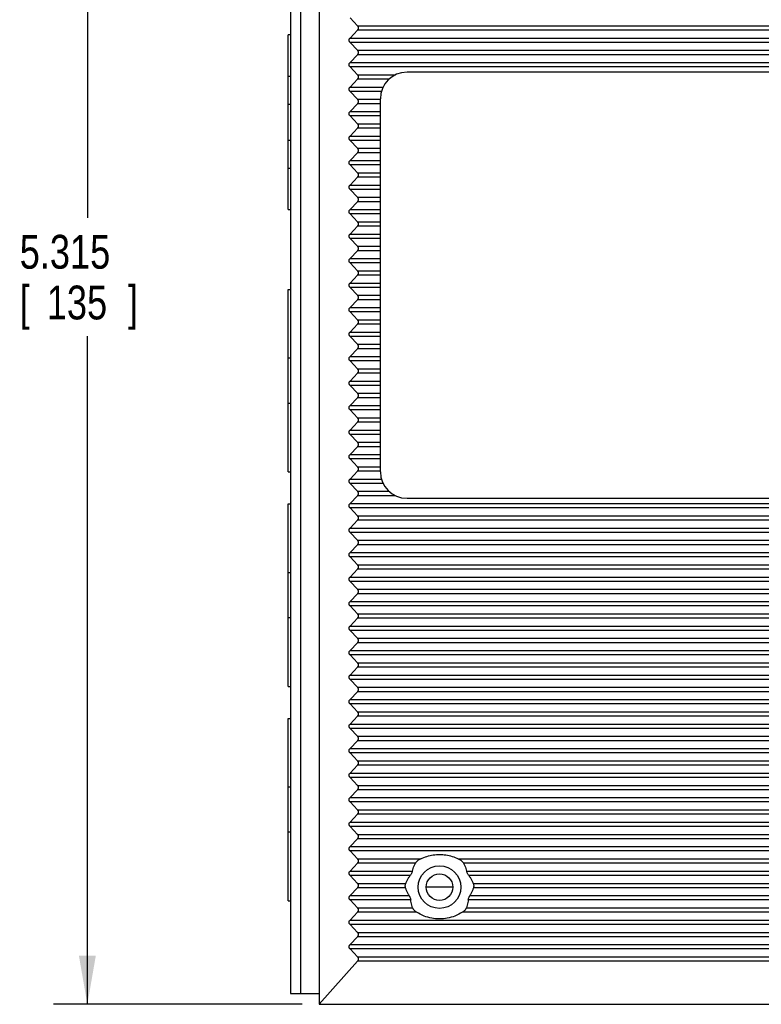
# Model space of a CAD drawing. Header units: inches. Extents: x 0 to 34, y 0 to 22.
# Tile 7 of 18: x 17.8 to 20.5, y 5.5 to 9.2. Entities that reach past the tile are written whole.
import ezdxf

# ---------------------------------------------------------------- set-up
doc = ezdxf.new("R2010")
doc.units = ezdxf.units.IN
doc.header["$LTSCALE"] = 1.87
doc.header["$MEASUREMENT"] = 0
doc.layers.get('0').update_dxf_attribs({"linetype": 'CONTINUOUS'})
doc.layers.add('DIMENSIONS', color=7, linetype='CONTINUOUS')
doc.styles.get("Standard").update_dxf_attribs({"font": 'txt', "width": 0.8})
doc.dimstyles.new('DIMSTYLE_1', dxfattribs={"dimtxt": 0.125, "dimasz": 0.18, "dimexe": 0.18, "dimexo": 0.0625, "dimgap": 0.09, "dimtad": 0, "dimtih": 1, "dimtoh": 1, "dimzin": 4, "dimdsep": 46, "dimtxsty": 'STANDARD', "dimblk": '_FILLED', "dimblk1": '_FILLED', "dimblk2": '_FILLED', "dimcen": 0.09, "dimadec": 0, "dimazin": 0, "dimtp": 0.02, "dimtm": 0.02, "dimtfac": 1, "dimtofl": 0, "dimtmove": 0, "dimatfit": 3, "dimldrblk": '_FILLED', "dimfxl": 1, "dimtolj": 1, "dimtzin": 4, "dimarcsym": 0})

# ---------------------------------------------------------------- blocks, each defined once
blk = doc.blocks.new('_FILLED')
at = {"color": 0, "linetype": 'BYBLOCK'}
blk.add_solid([(0, 0), (-1, 0.174), (-1, -0.174)], dxfattribs=at)
blk = doc.blocks.new('*D14')
at = {"layer": 'DIMENSIONS', "color": 2, "linetype": 'CONTINUOUS'}
for p, q in [((18.7651, 10.8503), (17.9133, 10.8503)), ((18.0383, 10.8503), (18.0383, 8.4415)), ((18.0383, 5.5353), (18.0383, 8.004)), ((18.8321, 5.5353), (17.9133, 5.5353))]:
    blk.add_line(p, q, dxfattribs=at)
at = {"layer": 'DIMENSIONS', "color": 2, "linetype": 'CONTINUOUS', "xscale": 0.18, "yscale": 0.18, "zscale": 0.18}
for p, rotation in [((18.0383, 10.8503), 90), ((18.0383, 5.5353), 270)]:
    blk.add_blockref('_FILLED', p, dxfattribs=dict(at, rotation=rotation))
at = {"layer": 'DIMENSIONS', "color": 2, "linetype": 'CONTINUOUS', "width": 0.8}
for s, p in [('5.315', (17.7883, 8.254)), ('[', (17.7883, 8.0665)), ('135', (17.8883, 8.0665)), (']', (18.1883, 8.0665))]:
    blk.add_text(s, height=0.125, dxfattribs=at).set_placement(p)

msp = doc.modelspace()

# ---------------------------------------------------------------- linework, layer by layer
at = {"color": 6, "linetype": 'CONTINUOUS'}
for p, q in [((18.7883, 10.8503), (18.7883, 5.5747)), ((18.8276, 5.5747), (18.8276, 10.8503)), ((18.7883, 5.5747), (18.8946, 5.5747))]:
    msp.add_line(p, q, dxfattribs=at)
at = {"color": 7, "linetype": 'CONTINUOUS'}
for p, q in [((18.8946, 10.8503), (18.8946, 5.5353)), ((19.0365, 9.1517), (19.0089, 9.1808)), ((19.0089, 9.1064), (19.0365, 9.1355)), ((19.0365, 9.1517), (22.67, 9.1517)), ((22.67, 9.1355), (19.0365, 9.1355)), ((18.7804, 8.4723), (18.7804, 9.118)), ((18.7883, 9.118), (18.7804, 9.118)), ((19.0089, 9.1064), (22.6976, 9.1064)), ((19.0365, 9.0612), (19.0089, 9.0902)), ((22.6976, 9.0902), (19.0089, 9.0902)), ((19.0365, 9.0612), (22.67, 9.0612)), ((19.0089, 9.0159), (19.0365, 9.0449)), ((22.67, 9.0449), (19.0365, 9.0449)), ((19.0089, 9.0159), (22.6976, 9.0159)), ((19.0365, 8.9706), (19.0089, 8.9997)), ((22.6976, 8.9997), (19.0089, 8.9997)), ((18.7883, 8.9645), (18.7804, 8.9645)), ((19.0089, 8.9253), (19.0365, 8.9544)), ((19.0365, 8.9706), (19.177, 8.9706)), ((19.1529, 8.9544), (19.0365, 8.9544)), ((22.4871, 8.9802), (19.2194, 8.9802)), ((19.0089, 8.9253), (19.1311, 8.9253)), ((19.0365, 8.88), (19.0089, 8.9091)), ((19.1248, 8.9091), (19.0089, 8.9091)), ((19.0365, 8.88), (19.121, 8.88)), ((19.121, 7.5038), (19.121, 8.8818)), ((18.7804, 8.8621), (18.7883, 8.8621)), ((19.0089, 8.8348), (19.0365, 8.8638)), ((19.121, 8.8638), (19.0365, 8.8638)), ((19.0089, 8.8348), (19.121, 8.8348)), ((19.0365, 8.7895), (19.0089, 8.8186)), ((19.121, 8.8186), (19.0089, 8.8186)), ((19.0089, 8.7442), (19.0365, 8.7733)), ((19.0365, 8.7895), (19.121, 8.7895)), ((19.121, 8.7733), (19.0365, 8.7733)), ((19.0089, 8.7442), (19.121, 8.7442)), ((18.7883, 8.7282), (18.7804, 8.7282)), ((19.0365, 8.6989), (19.0089, 8.728)), ((19.121, 8.728), (19.0089, 8.728)), ((19.0365, 8.6989), (19.121, 8.6989)), ((19.0089, 8.6537), (19.0365, 8.6827)), ((19.121, 8.6827), (19.0365, 8.6827)), ((18.7804, 8.6259), (18.7883, 8.6259)), ((19.0089, 8.6537), (19.121, 8.6537)), ((19.0365, 8.6084), (19.0089, 8.6375)), ((19.121, 8.6375), (19.0089, 8.6375)), ((19.0089, 8.5631), (19.0365, 8.5922)), ((19.0365, 8.6084), (19.121, 8.6084)), ((19.121, 8.5922), (19.0365, 8.5922)), ((19.0089, 8.5631), (19.121, 8.5631)), ((19.0365, 8.5178), (19.0089, 8.5469)), ((19.121, 8.5469), (19.0089, 8.5469)), ((19.0365, 8.5178), (19.121, 8.5178)), ((19.0089, 8.4726), (19.0365, 8.5016)), ((19.121, 8.5016), (19.0365, 8.5016)), ((18.7804, 8.4723), (18.7883, 8.4723)), ((19.0089, 8.4726), (19.121, 8.4726)), ((19.0365, 8.4273), (19.0089, 8.4564)), ((19.121, 8.4564), (19.0089, 8.4564)), ((19.0089, 8.382), (19.0365, 8.4111)), ((19.0365, 8.4273), (19.121, 8.4273)), ((19.121, 8.4111), (19.0365, 8.4111)), ((19.0089, 8.382), (19.121, 8.382)), ((19.0365, 8.3367), (19.0089, 8.3658)), ((19.121, 8.3658), (19.0089, 8.3658)), ((19.0365, 8.3367), (19.121, 8.3367)), ((19.0089, 8.2915), (19.0365, 8.3205)), ((19.121, 8.3205), (19.0365, 8.3205)), ((19.0089, 8.2915), (19.121, 8.2915)), ((19.0365, 8.2462), (19.0089, 8.2753)), ((19.121, 8.2753), (19.0089, 8.2753)), ((19.0089, 8.2009), (19.0365, 8.23)), ((19.0365, 8.2462), (19.121, 8.2462)), ((19.121, 8.23), (19.0365, 8.23)), ((19.0089, 8.2009), (19.121, 8.2009)), ((18.7804, 7.5029), (18.7804, 8.1773)), ((18.7804, 8.1773), (18.7883, 8.1773)), ((19.0365, 8.1556), (19.0089, 8.1847)), ((19.121, 8.1847), (19.0089, 8.1847)), ((19.0365, 8.1556), (19.121, 8.1556)), ((19.0089, 8.1104), (19.0365, 8.1394)), ((19.121, 8.1394), (19.0365, 8.1394)), ((19.0089, 8.1104), (19.121, 8.1104)), ((19.0365, 8.0651), (19.0089, 8.0942)), ((19.121, 8.0942), (19.0089, 8.0942)), ((19.0089, 8.0198), (19.0365, 8.0489)), ((19.0365, 8.0651), (19.121, 8.0651)), ((19.121, 8.0489), (19.0365, 8.0489)), ((19.0089, 8.0198), (19.121, 8.0198)), ((19.0365, 7.9745), (19.0089, 8.0036)), ((19.121, 8.0036), (19.0089, 8.0036)), ((19.0365, 7.9745), (19.121, 7.9745)), ((19.0089, 7.9293), (19.0365, 7.9583)), ((19.121, 7.9583), (19.0365, 7.9583)), ((18.7883, 7.9227), (18.7804, 7.9227)), ((19.0089, 7.9293), (19.121, 7.9293)), ((19.0365, 7.884), (19.0089, 7.9131)), ((19.121, 7.9131), (19.0089, 7.9131)), ((19.0089, 7.8387), (19.0365, 7.8678)), ((19.0365, 7.884), (19.121, 7.884)), ((19.121, 7.8678), (19.0365, 7.8678)), ((19.0089, 7.8387), (19.121, 7.8387)), ((19.0365, 7.7934), (19.0089, 7.8225)), ((19.121, 7.8225), (19.0089, 7.8225)), ((19.0365, 7.7934), (19.121, 7.7934)), ((18.7804, 7.7574), (18.7883, 7.7574)), ((19.0089, 7.7482), (19.0365, 7.7772)), ((19.121, 7.7772), (19.0365, 7.7772)), ((19.0089, 7.7482), (19.121, 7.7482)), ((19.0365, 7.7029), (19.0089, 7.732)), ((19.121, 7.732), (19.0089, 7.732)), ((19.0089, 7.6576), (19.0365, 7.6867)), ((19.0365, 7.7029), (19.121, 7.7029)), ((19.121, 7.6867), (19.0365, 7.6867)), ((19.0089, 7.6576), (19.121, 7.6576)), ((19.0365, 7.6123), (19.0089, 7.6414)), ((19.121, 7.6414), (19.0089, 7.6414)), ((19.0365, 7.6123), (19.121, 7.6123)), ((19.0089, 7.5671), (19.0365, 7.5961)), ((19.121, 7.5961), (19.0365, 7.5961)), ((19.0089, 7.5671), (19.121, 7.5671)), ((19.0365, 7.5218), (19.0089, 7.5509)), ((19.121, 7.5509), (19.0089, 7.5509)), ((18.7804, 7.5029), (18.7883, 7.5029)), ((19.0089, 7.4765), (19.0365, 7.5056)), ((19.0365, 7.5218), (19.121, 7.5218)), ((19.121, 7.5056), (19.0365, 7.5056)), ((19.0089, 7.4765), (19.1248, 7.4765)), ((19.0365, 7.4312), (19.0089, 7.4603)), ((19.1311, 7.4603), (19.0089, 7.4603)), ((19.0365, 7.4312), (19.1529, 7.4312)), ((19.0089, 7.386), (19.0365, 7.415)), ((19.177, 7.415), (19.0365, 7.415)), ((19.2194, 7.4054), (22.4851, 7.4054)), ((18.7804, 6.7103), (18.7804, 7.3847)), ((18.7804, 7.3847), (18.7883, 7.3847)), ((19.0089, 7.386), (22.6976, 7.386)), ((19.0365, 7.3407), (19.0089, 7.3698)), ((22.6976, 7.3698), (19.0089, 7.3698)), ((19.0089, 7.2954), (19.0365, 7.3245)), ((19.0365, 7.3407), (22.67, 7.3407)), ((22.67, 7.3245), (19.0365, 7.3245)), ((19.0089, 7.2954), (22.6976, 7.2954)), ((19.0365, 7.2501), (19.0089, 7.2792)), ((22.6976, 7.2792), (19.0089, 7.2792)), ((19.0365, 7.2501), (22.67, 7.2501)), ((19.0089, 7.2049), (19.0365, 7.2339)), ((22.67, 7.2339), (19.0365, 7.2339)), ((19.0089, 7.2049), (22.6976, 7.2049)), ((19.0365, 7.1596), (19.0089, 7.1886)), ((22.6976, 7.1886), (19.0089, 7.1886)), ((19.0089, 7.1143), (19.0365, 7.1434)), ((19.0365, 7.1596), (22.67, 7.1596)), ((22.67, 7.1434), (19.0365, 7.1434)), ((18.7883, 7.1302), (18.7804, 7.1302)), ((19.0089, 7.1143), (22.6976, 7.1143)), ((19.0365, 7.069), (19.0089, 7.0981)), ((22.6976, 7.0981), (19.0089, 7.0981)), ((19.0365, 7.069), (22.67, 7.069)), ((19.0089, 7.0238), (19.0365, 7.0528)), ((19.0089, 7.0238), (22.6976, 7.0238)), ((22.67, 7.0528), (19.0365, 7.0528)), ((19.0365, 6.9785), (19.0089, 7.0075)), ((22.6976, 7.0075), (19.0089, 7.0075)), ((18.7804, 6.9649), (18.7883, 6.9649)), ((19.0089, 6.9332), (19.0365, 6.9623)), ((19.0365, 6.9785), (22.67, 6.9785)), ((22.67, 6.9623), (19.0365, 6.9623)), ((19.0089, 6.9332), (22.6976, 6.9332)), ((19.0365, 6.8879), (19.0089, 6.917)), ((22.6976, 6.917), (19.0089, 6.917)), ((19.0365, 6.8879), (22.67, 6.8879)), ((19.0089, 6.8426), (19.0365, 6.8717)), ((19.0089, 6.8426), (22.6976, 6.8426)), ((22.67, 6.8717), (19.0365, 6.8717)), ((19.0365, 6.7974), (19.0089, 6.8264)), ((22.6976, 6.8264), (19.0089, 6.8264)), ((19.0089, 6.7521), (19.0365, 6.7812)), ((19.0365, 6.7974), (22.67, 6.7974)), ((22.67, 6.7812), (19.0365, 6.7812)), ((19.0089, 6.7521), (22.6976, 6.7521)), ((19.0365, 6.7068), (19.0089, 6.7359)), ((22.6976, 6.7359), (19.0089, 6.7359)), ((18.7804, 6.7103), (18.7883, 6.7103)), ((19.0365, 6.7068), (22.67, 6.7068)), ((19.0089, 6.6615), (19.0365, 6.6906)), ((19.0089, 6.6615), (22.6976, 6.6615)), ((22.67, 6.6906), (19.0365, 6.6906)), ((19.0365, 6.6163), (19.0089, 6.6453)), ((22.6976, 6.6453), (19.0089, 6.6453)), ((18.7804, 5.9178), (18.7804, 6.5922)), ((18.7804, 6.5922), (18.7883, 6.5922)), ((19.0089, 6.571), (19.0365, 6.6001)), ((19.0365, 6.6163), (22.67, 6.6163)), ((22.67, 6.6001), (19.0365, 6.6001)), ((19.0089, 6.571), (22.6976, 6.571)), ((19.0365, 6.5257), (19.0089, 6.5548)), ((22.6976, 6.5548), (19.0089, 6.5548)), ((19.0365, 6.5257), (22.67, 6.5257)), ((19.0089, 6.4804), (19.0365, 6.5095)), ((19.0089, 6.4804), (22.6976, 6.4804)), ((22.67, 6.5095), (19.0365, 6.5095)), ((19.0365, 6.4352), (19.0089, 6.4642)), ((22.6976, 6.4642), (19.0089, 6.4642)), ((19.0089, 6.3899), (19.0365, 6.419)), ((19.0365, 6.4352), (22.67, 6.4352)), ((22.67, 6.419), (19.0365, 6.419)), ((19.0089, 6.3899), (22.6976, 6.3899)), ((19.0365, 6.3446), (19.0089, 6.3737)), ((22.6976, 6.3737), (19.0089, 6.3737)), ((18.7883, 6.3377), (18.7804, 6.3377)), ((19.0365, 6.3446), (22.67, 6.3446)), ((19.0089, 6.2993), (19.0365, 6.3284)), ((19.0089, 6.2993), (22.6976, 6.2993)), ((22.67, 6.3284), (19.0365, 6.3284)), ((19.0365, 6.2541), (19.0089, 6.2831)), ((22.6976, 6.2831), (19.0089, 6.2831)), ((19.0089, 6.2088), (19.0365, 6.2379)), ((19.0365, 6.2541), (22.67, 6.2541)), ((22.67, 6.2379), (19.0365, 6.2379)), ((19.0089, 6.2088), (22.6976, 6.2088)), ((19.0365, 6.1635), (19.0089, 6.1926)), ((22.6976, 6.1926), (19.0089, 6.1926)), ((18.7804, 6.1723), (18.7883, 6.1723)), ((19.0365, 6.1635), (22.67, 6.1635)), ((19.0089, 6.1182), (19.0365, 6.1473)), ((19.0089, 6.1182), (22.6976, 6.1182)), ((22.67, 6.1473), (19.0365, 6.1473)), ((19.0365, 6.073), (19.0089, 6.102)), ((22.6976, 6.102), (19.0089, 6.102)), ((19.0089, 6.0277), (19.0365, 6.0568)), ((19.0365, 6.073), (19.2702, 6.073)), ((19.2504, 6.0568), (19.0365, 6.0568)), ((19.4087, 6.073), (22.2977, 6.073)), ((22.278, 6.0568), (19.4285, 6.0568)), ((19.0089, 6.0277), (19.2394, 6.0277)), ((19.0365, 5.9824), (19.0089, 6.0115)), ((19.2314, 6.0115), (19.0089, 6.0115)), ((19.4396, 6.0277), (22.2669, 6.0277)), ((22.2589, 6.0115), (19.4475, 6.0115)), ((19.0365, 5.9824), (19.2148, 5.9824)), ((19.3879, 5.9684), (19.291, 5.9684)), ((19.4641, 5.9824), (22.2424, 5.9824)), ((19.0089, 5.9371), (19.0365, 5.9662)), ((19.0089, 5.9371), (19.2274, 5.9371)), ((19.2141, 5.9662), (19.0365, 5.9662)), ((19.4515, 5.9371), (22.255, 5.9371)), ((22.2416, 5.9662), (19.4649, 5.9662)), ((18.7804, 5.9178), (18.7883, 5.9178)), ((19.0365, 5.8919), (19.0089, 5.9209)), ((19.2332, 5.9209), (19.0089, 5.9209)), ((22.2608, 5.9209), (19.4457, 5.9209)), ((19.0089, 5.8466), (19.0365, 5.8757)), ((19.0365, 5.8919), (19.2401, 5.8919)), ((19.255, 5.8757), (19.0365, 5.8757)), ((22.2826, 5.8757), (19.4239, 5.8757)), ((19.4388, 5.8919), (22.2677, 5.8919)), ((19.0089, 5.8466), (22.6976, 5.8466)), ((19.0365, 5.8013), (19.0089, 5.8304)), ((22.6976, 5.8304), (19.0089, 5.8304)), ((19.0365, 5.8013), (22.67, 5.8013)), ((19.0089, 5.756), (19.0365, 5.7851)), ((19.0089, 5.756), (22.6976, 5.756)), ((22.67, 5.7851), (19.0365, 5.7851)), ((19.0367, 5.7105), (19.0089, 5.7398)), ((22.6976, 5.7398), (19.0089, 5.7398)), ((18.8946, 5.5353), (19.037, 5.6947)), ((19.0367, 5.7105), (22.6698, 5.7105)), ((22.6694, 5.6947), (19.037, 5.6947)), ((18.8946, 5.5353), (22.8119, 5.5353))]:
    msp.add_line(p, q, dxfattribs=at)
msp.add_circle((19.3395, 5.9684), 0.0787, dxfattribs=at)
at = {"color": 6, "linetype": 'CONTINUOUS'}
msp.add_circle((19.3395, 5.9684), 0.0492, dxfattribs=at)
at = {"color": 7, "linetype": 'CONTINUOUS'}
for centre, start, end in [((19.2194, 8.8818), 90, 180), ((19.2194, 7.5038), 180, 270)]:
    msp.add_arc(centre, 0.0984, start, end, dxfattribs=at)
for points, knots in [([(19.0365, 9.1355), (19.0371, 9.1361), (19.0382, 9.1375), (19.0393, 9.1396), (19.0399, 9.1417), (19.0401, 9.1437), (19.0399, 9.1458), (19.0392, 9.1478), (19.0381, 9.1498), (19.0371, 9.1511), (19.0365, 9.1517)], [0, 0, 0, 0, 0.147329, 0.278749, 0.399037, 0.50862, 0.616327, 0.732209, 0.857279, 1, 1, 1, 1]), ([(19.0089, 9.0902), (19.0082, 9.0909), (19.0072, 9.0922), (19.006, 9.0943), (19.0054, 9.0964), (19.0052, 9.0985), (19.0055, 9.1005), (19.0061, 9.1025), (19.0072, 9.1045), (19.0083, 9.1058), (19.0089, 9.1064)], [0, 0, 0, 0, 0.147329, 0.278749, 0.399037, 0.50862, 0.616327, 0.732209, 0.857279, 1, 1, 1, 1]), ([(19.0365, 9.0449), (19.0371, 9.0456), (19.0382, 9.0469), (19.0393, 9.049), (19.0399, 9.0512), (19.0401, 9.0532), (19.0399, 9.0552), (19.0392, 9.0572), (19.0381, 9.0593), (19.0371, 9.0605), (19.0365, 9.0612)], [0, 0, 0, 0, 0.147329, 0.278749, 0.399037, 0.50862, 0.616327, 0.732209, 0.857279, 1, 1, 1, 1]), ([(19.0089, 8.9997), (19.0082, 9.0003), (19.0072, 9.0016), (19.006, 9.0038), (19.0054, 9.0059), (19.0052, 9.0079), (19.0055, 9.0099), (19.0061, 9.0119), (19.0072, 9.014), (19.0083, 9.0153), (19.0089, 9.0159)], [0, 0, 0, 0, 0.147329, 0.278749, 0.399037, 0.50862, 0.616327, 0.732209, 0.857279, 1, 1, 1, 1]), ([(19.0365, 8.9544), (19.0371, 8.955), (19.0382, 8.9564), (19.0393, 8.9585), (19.0399, 8.9606), (19.0401, 8.9626), (19.0399, 8.9647), (19.0392, 8.9667), (19.0381, 8.9687), (19.0371, 8.97), (19.0365, 8.9706)], [0, 0, 0, 0, 0.147329, 0.278749, 0.399037, 0.50862, 0.616327, 0.732209, 0.857279, 1, 1, 1, 1]), ([(19.0089, 8.9091), (19.0082, 8.9098), (19.0072, 8.9111), (19.006, 8.9132), (19.0054, 8.9153), (19.0052, 8.9174), (19.0055, 8.9194), (19.0061, 8.9214), (19.0072, 8.9234), (19.0083, 8.9247), (19.0089, 8.9253)], [0, 0, 0, 0, 0.147329, 0.278749, 0.399037, 0.50862, 0.616327, 0.732209, 0.857279, 1, 1, 1, 1]), ([(19.0365, 8.8638), (19.0371, 8.8645), (19.0382, 8.8658), (19.0393, 8.8679), (19.0399, 8.87), (19.0401, 8.8721), (19.0399, 8.8741), (19.0392, 8.8761), (19.0381, 8.8782), (19.0371, 8.8794), (19.0365, 8.88)], [0, 0, 0, 0, 0.147329, 0.278749, 0.399037, 0.50862, 0.616327, 0.732209, 0.857279, 1, 1, 1, 1]), ([(19.0089, 8.8186), (19.0082, 8.8192), (19.0072, 8.8205), (19.006, 8.8227), (19.0054, 8.8248), (19.0052, 8.8268), (19.0055, 8.8288), (19.0061, 8.8308), (19.0072, 8.8329), (19.0083, 8.8341), (19.0089, 8.8348)], [0, 0, 0, 0, 0.147329, 0.278749, 0.399037, 0.50862, 0.616327, 0.732209, 0.857279, 1, 1, 1, 1]), ([(19.0365, 8.7733), (19.0371, 8.7739), (19.0382, 8.7753), (19.0393, 8.7774), (19.0399, 8.7795), (19.0401, 8.7815), (19.0399, 8.7836), (19.0392, 8.7856), (19.0381, 8.7876), (19.0371, 8.7889), (19.0365, 8.7895)], [0, 0, 0, 0, 0.147329, 0.278749, 0.399037, 0.50862, 0.616327, 0.732209, 0.857279, 1, 1, 1, 1]), ([(19.0089, 8.728), (19.0082, 8.7287), (19.0072, 8.73), (19.006, 8.7321), (19.0054, 8.7342), (19.0052, 8.7363), (19.0055, 8.7383), (19.0061, 8.7403), (19.0072, 8.7423), (19.0083, 8.7436), (19.0089, 8.7442)], [0, 0, 0, 0, 0.147329, 0.278749, 0.399037, 0.50862, 0.616327, 0.732209, 0.857279, 1, 1, 1, 1]), ([(19.0365, 8.6827), (19.0371, 8.6834), (19.0382, 8.6847), (19.0393, 8.6868), (19.0399, 8.6889), (19.0401, 8.691), (19.0399, 8.693), (19.0392, 8.695), (19.0381, 8.6971), (19.0371, 8.6983), (19.0365, 8.6989)], [0, 0, 0, 0, 0.147329, 0.278749, 0.399037, 0.50862, 0.616327, 0.732209, 0.857279, 1, 1, 1, 1]), ([(19.0089, 8.6375), (19.0082, 8.6381), (19.0072, 8.6394), (19.006, 8.6416), (19.0054, 8.6437), (19.0052, 8.6457), (19.0055, 8.6477), (19.0061, 8.6497), (19.0072, 8.6518), (19.0083, 8.653), (19.0089, 8.6537)], [0, 0, 0, 0, 0.147329, 0.278749, 0.399037, 0.50862, 0.616327, 0.732209, 0.857279, 1, 1, 1, 1]), ([(19.0365, 8.5922), (19.0371, 8.5928), (19.0382, 8.5942), (19.0393, 8.5963), (19.0399, 8.5984), (19.0401, 8.6004), (19.0399, 8.6025), (19.0392, 8.6045), (19.0381, 8.6065), (19.0371, 8.6078), (19.0365, 8.6084)], [0, 0, 0, 0, 0.147329, 0.278749, 0.399037, 0.50862, 0.616327, 0.732209, 0.857279, 1, 1, 1, 1]), ([(19.0089, 8.5469), (19.0082, 8.5476), (19.0072, 8.5489), (19.006, 8.551), (19.0054, 8.5531), (19.0052, 8.5552), (19.0055, 8.5572), (19.0061, 8.5592), (19.0072, 8.5612), (19.0083, 8.5625), (19.0089, 8.5631)], [0, 0, 0, 0, 0.147329, 0.278749, 0.399037, 0.50862, 0.616327, 0.732209, 0.857279, 1, 1, 1, 1]), ([(19.0365, 8.5016), (19.0371, 8.5023), (19.0382, 8.5036), (19.0393, 8.5057), (19.0399, 8.5078), (19.0401, 8.5099), (19.0399, 8.5119), (19.0392, 8.5139), (19.0381, 8.516), (19.0371, 8.5172), (19.0365, 8.5178)], [0, 0, 0, 0, 0.147329, 0.278749, 0.399037, 0.50862, 0.616327, 0.732209, 0.857279, 1, 1, 1, 1]), ([(19.0089, 8.4564), (19.0082, 8.457), (19.0072, 8.4583), (19.006, 8.4605), (19.0054, 8.4626), (19.0052, 8.4646), (19.0055, 8.4666), (19.0061, 8.4686), (19.0072, 8.4707), (19.0083, 8.4719), (19.0089, 8.4726)], [0, 0, 0, 0, 0.147329, 0.278749, 0.399037, 0.50862, 0.616327, 0.732209, 0.857279, 1, 1, 1, 1]), ([(19.0365, 8.4111), (19.0371, 8.4117), (19.0382, 8.4131), (19.0393, 8.4152), (19.0399, 8.4173), (19.0401, 8.4193), (19.0399, 8.4213), (19.0392, 8.4234), (19.0381, 8.4254), (19.0371, 8.4267), (19.0365, 8.4273)], [0, 0, 0, 0, 0.147329, 0.278749, 0.399037, 0.50862, 0.616327, 0.732209, 0.857279, 1, 1, 1, 1]), ([(19.0089, 8.3658), (19.0082, 8.3665), (19.0072, 8.3678), (19.006, 8.3699), (19.0054, 8.372), (19.0052, 8.3741), (19.0055, 8.3761), (19.0061, 8.3781), (19.0072, 8.3801), (19.0083, 8.3814), (19.0089, 8.382)], [0, 0, 0, 0, 0.147329, 0.278749, 0.399037, 0.50862, 0.616327, 0.732209, 0.857279, 1, 1, 1, 1]), ([(19.0365, 8.3205), (19.0371, 8.3212), (19.0382, 8.3225), (19.0393, 8.3246), (19.0399, 8.3267), (19.0401, 8.3288), (19.0399, 8.3308), (19.0392, 8.3328), (19.0381, 8.3349), (19.0371, 8.3361), (19.0365, 8.3367)], [0, 0, 0, 0, 0.147329, 0.278749, 0.399037, 0.50862, 0.616327, 0.732209, 0.857279, 1, 1, 1, 1]), ([(19.0089, 8.2753), (19.0082, 8.2759), (19.0072, 8.2772), (19.006, 8.2794), (19.0054, 8.2815), (19.0052, 8.2835), (19.0055, 8.2855), (19.0061, 8.2875), (19.0072, 8.2896), (19.0083, 8.2908), (19.0089, 8.2915)], [0, 0, 0, 0, 0.147329, 0.278749, 0.399037, 0.50862, 0.616327, 0.732209, 0.857279, 1, 1, 1, 1]), ([(19.0365, 8.23), (19.0371, 8.2306), (19.0382, 8.2319), (19.0393, 8.2341), (19.0399, 8.2362), (19.0401, 8.2382), (19.0399, 8.2402), (19.0392, 8.2423), (19.0381, 8.2443), (19.0371, 8.2456), (19.0365, 8.2462)], [0, 0, 0, 0, 0.147329, 0.278749, 0.399037, 0.50862, 0.616327, 0.732209, 0.857279, 1, 1, 1, 1]), ([(19.0089, 8.1847), (19.0082, 8.1854), (19.0072, 8.1867), (19.006, 8.1888), (19.0054, 8.1909), (19.0052, 8.193), (19.0055, 8.195), (19.0061, 8.197), (19.0072, 8.199), (19.0083, 8.2003), (19.0089, 8.2009)], [0, 0, 0, 0, 0.147329, 0.278749, 0.399037, 0.50862, 0.616327, 0.732209, 0.857279, 1, 1, 1, 1]), ([(19.0365, 8.1394), (19.0371, 8.1401), (19.0382, 8.1414), (19.0393, 8.1435), (19.0399, 8.1456), (19.0401, 8.1477), (19.0399, 8.1497), (19.0392, 8.1517), (19.0381, 8.1538), (19.0371, 8.155), (19.0365, 8.1556)], [0, 0, 0, 0, 0.147329, 0.278749, 0.399037, 0.50862, 0.616327, 0.732209, 0.857279, 1, 1, 1, 1]), ([(19.0089, 8.0942), (19.0082, 8.0948), (19.0072, 8.0961), (19.006, 8.0983), (19.0054, 8.1004), (19.0052, 8.1024), (19.0055, 8.1044), (19.0061, 8.1064), (19.0072, 8.1085), (19.0083, 8.1097), (19.0089, 8.1104)], [0, 0, 0, 0, 0.147329, 0.278749, 0.399037, 0.50862, 0.616327, 0.732209, 0.857279, 1, 1, 1, 1]), ([(19.0365, 8.0489), (19.0371, 8.0495), (19.0382, 8.0508), (19.0393, 8.053), (19.0399, 8.0551), (19.0401, 8.0571), (19.0399, 8.0591), (19.0392, 8.0612), (19.0381, 8.0632), (19.0371, 8.0645), (19.0365, 8.0651)], [0, 0, 0, 0, 0.147329, 0.278749, 0.399037, 0.50862, 0.616327, 0.732209, 0.857279, 1, 1, 1, 1]), ([(19.0089, 8.0036), (19.0082, 8.0043), (19.0072, 8.0056), (19.006, 8.0077), (19.0054, 8.0098), (19.0052, 8.0119), (19.0055, 8.0139), (19.0061, 8.0159), (19.0072, 8.0179), (19.0083, 8.0192), (19.0089, 8.0198)], [0, 0, 0, 0, 0.147329, 0.278749, 0.399037, 0.50862, 0.616327, 0.732209, 0.857279, 1, 1, 1, 1]), ([(19.0365, 7.9583), (19.0371, 7.959), (19.0382, 7.9603), (19.0393, 7.9624), (19.0399, 7.9645), (19.0401, 7.9666), (19.0399, 7.9686), (19.0392, 7.9706), (19.0381, 7.9727), (19.0371, 7.9739), (19.0365, 7.9745)], [0, 0, 0, 0, 0.147329, 0.278749, 0.399037, 0.50862, 0.616327, 0.732209, 0.857279, 1, 1, 1, 1]), ([(19.0089, 7.9131), (19.0082, 7.9137), (19.0072, 7.915), (19.006, 7.9172), (19.0054, 7.9193), (19.0052, 7.9213), (19.0055, 7.9233), (19.0061, 7.9253), (19.0072, 7.9274), (19.0083, 7.9286), (19.0089, 7.9293)], [0, 0, 0, 0, 0.147329, 0.278749, 0.399037, 0.50862, 0.616327, 0.732209, 0.857279, 1, 1, 1, 1]), ([(19.0365, 7.8678), (19.0371, 7.8684), (19.0382, 7.8697), (19.0393, 7.8719), (19.0399, 7.874), (19.0401, 7.876), (19.0399, 7.878), (19.0392, 7.8801), (19.0381, 7.8821), (19.0371, 7.8834), (19.0365, 7.884)], [0, 0, 0, 0, 0.147329, 0.278749, 0.399037, 0.50862, 0.616327, 0.732209, 0.857279, 1, 1, 1, 1]), ([(19.0089, 7.8225), (19.0082, 7.8232), (19.0072, 7.8245), (19.006, 7.8266), (19.0054, 7.8287), (19.0052, 7.8308), (19.0055, 7.8328), (19.0061, 7.8348), (19.0072, 7.8368), (19.0083, 7.8381), (19.0089, 7.8387)], [0, 0, 0, 0, 0.147329, 0.278749, 0.399037, 0.50862, 0.616327, 0.732209, 0.857279, 1, 1, 1, 1]), ([(19.0365, 7.7772), (19.0371, 7.7779), (19.0382, 7.7792), (19.0393, 7.7813), (19.0399, 7.7834), (19.0401, 7.7855), (19.0399, 7.7875), (19.0392, 7.7895), (19.0381, 7.7915), (19.0371, 7.7928), (19.0365, 7.7934)], [0, 0, 0, 0, 0.147329, 0.278749, 0.399037, 0.50862, 0.616327, 0.732209, 0.857279, 1, 1, 1, 1]), ([(19.0089, 7.732), (19.0082, 7.7326), (19.0072, 7.7339), (19.006, 7.7361), (19.0054, 7.7382), (19.0052, 7.7402), (19.0055, 7.7422), (19.0061, 7.7442), (19.0072, 7.7463), (19.0083, 7.7475), (19.0089, 7.7482)], [0, 0, 0, 0, 0.147329, 0.278749, 0.399037, 0.50862, 0.616327, 0.732209, 0.857279, 1, 1, 1, 1]), ([(19.0365, 7.6867), (19.0371, 7.6873), (19.0382, 7.6886), (19.0393, 7.6908), (19.0399, 7.6929), (19.0401, 7.6949), (19.0399, 7.6969), (19.0392, 7.699), (19.0381, 7.701), (19.0371, 7.7023), (19.0365, 7.7029)], [0, 0, 0, 0, 0.147329, 0.278749, 0.399037, 0.50862, 0.616327, 0.732209, 0.857279, 1, 1, 1, 1]), ([(19.0089, 7.6414), (19.0082, 7.642), (19.0072, 7.6434), (19.006, 7.6455), (19.0054, 7.6476), (19.0052, 7.6497), (19.0055, 7.6517), (19.0061, 7.6537), (19.0072, 7.6557), (19.0083, 7.657), (19.0089, 7.6576)], [0, 0, 0, 0, 0.147329, 0.278749, 0.399037, 0.50862, 0.616327, 0.732209, 0.857279, 1, 1, 1, 1]), ([(19.0365, 7.5961), (19.0371, 7.5968), (19.0382, 7.5981), (19.0393, 7.6002), (19.0399, 7.6023), (19.0401, 7.6044), (19.0399, 7.6064), (19.0392, 7.6084), (19.0381, 7.6104), (19.0371, 7.6117), (19.0365, 7.6123)], [0, 0, 0, 0, 0.147329, 0.278749, 0.399037, 0.50862, 0.616327, 0.732209, 0.857279, 1, 1, 1, 1]), ([(19.0089, 7.5509), (19.0082, 7.5515), (19.0072, 7.5528), (19.006, 7.555), (19.0054, 7.5571), (19.0052, 7.5591), (19.0055, 7.5611), (19.0061, 7.5631), (19.0072, 7.5652), (19.0083, 7.5664), (19.0089, 7.5671)], [0, 0, 0, 0, 0.147329, 0.278749, 0.399037, 0.50862, 0.616327, 0.732209, 0.857279, 1, 1, 1, 1]), ([(19.0365, 7.5056), (19.0371, 7.5062), (19.0382, 7.5075), (19.0393, 7.5097), (19.0399, 7.5118), (19.0401, 7.5138), (19.0399, 7.5158), (19.0392, 7.5179), (19.0381, 7.5199), (19.0371, 7.5212), (19.0365, 7.5218)], [0, 0, 0, 0, 0.147329, 0.278749, 0.399037, 0.50862, 0.616327, 0.732209, 0.857279, 1, 1, 1, 1]), ([(19.0089, 7.4603), (19.0082, 7.4609), (19.0072, 7.4623), (19.006, 7.4644), (19.0054, 7.4665), (19.0052, 7.4686), (19.0055, 7.4706), (19.0061, 7.4726), (19.0072, 7.4746), (19.0083, 7.4759), (19.0089, 7.4765)], [0, 0, 0, 0, 0.147329, 0.278749, 0.399037, 0.50862, 0.616327, 0.732209, 0.857279, 1, 1, 1, 1]), ([(19.0365, 7.415), (19.0371, 7.4157), (19.0382, 7.417), (19.0393, 7.4191), (19.0399, 7.4212), (19.0401, 7.4233), (19.0399, 7.4253), (19.0392, 7.4273), (19.0381, 7.4293), (19.0371, 7.4306), (19.0365, 7.4312)], [0, 0, 0, 0, 0.147329, 0.278749, 0.399037, 0.50862, 0.616327, 0.732209, 0.857279, 1, 1, 1, 1]), ([(19.0089, 7.3698), (19.0082, 7.3704), (19.0072, 7.3717), (19.006, 7.3739), (19.0054, 7.376), (19.0052, 7.378), (19.0055, 7.38), (19.0061, 7.382), (19.0072, 7.3841), (19.0083, 7.3853), (19.0089, 7.386)], [0, 0, 0, 0, 0.147329, 0.278749, 0.399037, 0.50862, 0.616327, 0.732209, 0.857279, 1, 1, 1, 1]), ([(19.0365, 7.3245), (19.0371, 7.3251), (19.0382, 7.3264), (19.0393, 7.3286), (19.0399, 7.3307), (19.0401, 7.3327), (19.0399, 7.3347), (19.0392, 7.3368), (19.0381, 7.3388), (19.0371, 7.3401), (19.0365, 7.3407)], [0, 0, 0, 0, 0.147329, 0.278749, 0.399037, 0.50862, 0.616327, 0.732209, 0.857279, 1, 1, 1, 1]), ([(19.0089, 7.2792), (19.0082, 7.2798), (19.0072, 7.2812), (19.006, 7.2833), (19.0054, 7.2854), (19.0052, 7.2874), (19.0055, 7.2895), (19.0061, 7.2915), (19.0072, 7.2935), (19.0083, 7.2948), (19.0089, 7.2954)], [0, 0, 0, 0, 0.147329, 0.278749, 0.399037, 0.50862, 0.616327, 0.732209, 0.857279, 1, 1, 1, 1]), ([(19.0365, 7.2339), (19.0371, 7.2346), (19.0382, 7.2359), (19.0393, 7.238), (19.0399, 7.2401), (19.0401, 7.2422), (19.0399, 7.2442), (19.0392, 7.2462), (19.0381, 7.2482), (19.0371, 7.2495), (19.0365, 7.2501)], [0, 0, 0, 0, 0.147329, 0.278749, 0.399037, 0.50862, 0.616327, 0.732209, 0.857279, 1, 1, 1, 1]), ([(19.0089, 7.1886), (19.0082, 7.1893), (19.0072, 7.1906), (19.006, 7.1927), (19.0054, 7.1949), (19.0052, 7.1969), (19.0055, 7.1989), (19.0061, 7.2009), (19.0072, 7.203), (19.0083, 7.2042), (19.0089, 7.2049)], [0, 0, 0, 0, 0.147329, 0.278749, 0.399037, 0.50862, 0.616327, 0.732209, 0.857279, 1, 1, 1, 1]), ([(19.0365, 7.1434), (19.0371, 7.144), (19.0382, 7.1453), (19.0393, 7.1475), (19.0399, 7.1496), (19.0401, 7.1516), (19.0399, 7.1536), (19.0392, 7.1556), (19.0381, 7.1577), (19.0371, 7.159), (19.0365, 7.1596)], [0, 0, 0, 0, 0.147329, 0.278749, 0.399037, 0.50862, 0.616327, 0.732209, 0.857279, 1, 1, 1, 1]), ([(19.0089, 7.0981), (19.0082, 7.0987), (19.0072, 7.1001), (19.006, 7.1022), (19.0054, 7.1043), (19.0052, 7.1063), (19.0055, 7.1084), (19.0061, 7.1104), (19.0072, 7.1124), (19.0083, 7.1137), (19.0089, 7.1143)], [0, 0, 0, 0, 0.147329, 0.278749, 0.399037, 0.50862, 0.616327, 0.732209, 0.857279, 1, 1, 1, 1]), ([(19.0365, 7.0528), (19.0371, 7.0535), (19.0382, 7.0548), (19.0393, 7.0569), (19.0399, 7.059), (19.0401, 7.0611), (19.0399, 7.0631), (19.0392, 7.0651), (19.0381, 7.0671), (19.0371, 7.0684), (19.0365, 7.069)], [0, 0, 0, 0, 0.147329, 0.278749, 0.399037, 0.50862, 0.616327, 0.732209, 0.857279, 1, 1, 1, 1]), ([(19.0089, 7.0075), (19.0082, 7.0082), (19.0072, 7.0095), (19.006, 7.0116), (19.0054, 7.0138), (19.0052, 7.0158), (19.0055, 7.0178), (19.0061, 7.0198), (19.0072, 7.0219), (19.0083, 7.0231), (19.0089, 7.0238)], [0, 0, 0, 0, 0.147329, 0.278749, 0.399037, 0.50862, 0.616327, 0.732209, 0.857279, 1, 1, 1, 1]), ([(19.0365, 6.9623), (19.0371, 6.9629), (19.0382, 6.9642), (19.0393, 6.9664), (19.0399, 6.9685), (19.0401, 6.9705), (19.0399, 6.9725), (19.0392, 6.9745), (19.0381, 6.9766), (19.0371, 6.9778), (19.0365, 6.9785)], [0, 0, 0, 0, 0.147329, 0.278749, 0.399037, 0.50862, 0.616327, 0.732209, 0.857279, 1, 1, 1, 1]), ([(19.0089, 6.917), (19.0082, 6.9176), (19.0072, 6.919), (19.006, 6.9211), (19.0054, 6.9232), (19.0052, 6.9252), (19.0055, 6.9273), (19.0061, 6.9293), (19.0072, 6.9313), (19.0083, 6.9326), (19.0089, 6.9332)], [0, 0, 0, 0, 0.147329, 0.278749, 0.399037, 0.50862, 0.616327, 0.732209, 0.857279, 1, 1, 1, 1]), ([(19.0365, 6.8717), (19.0371, 6.8724), (19.0382, 6.8737), (19.0393, 6.8758), (19.0399, 6.8779), (19.0401, 6.88), (19.0399, 6.882), (19.0392, 6.884), (19.0381, 6.886), (19.0371, 6.8873), (19.0365, 6.8879)], [0, 0, 0, 0, 0.147329, 0.278749, 0.399037, 0.50862, 0.616327, 0.732209, 0.857279, 1, 1, 1, 1]), ([(19.0089, 6.8264), (19.0082, 6.8271), (19.0072, 6.8284), (19.006, 6.8305), (19.0054, 6.8326), (19.0052, 6.8347), (19.0055, 6.8367), (19.0061, 6.8387), (19.0072, 6.8408), (19.0083, 6.842), (19.0089, 6.8426)], [0, 0, 0, 0, 0.147329, 0.278749, 0.399037, 0.50862, 0.616327, 0.732209, 0.857279, 1, 1, 1, 1]), ([(19.0365, 6.7812), (19.0371, 6.7818), (19.0382, 6.7831), (19.0393, 6.7853), (19.0399, 6.7874), (19.0401, 6.7894), (19.0399, 6.7914), (19.0392, 6.7934), (19.0381, 6.7955), (19.0371, 6.7967), (19.0365, 6.7974)], [0, 0, 0, 0, 0.147329, 0.278749, 0.399037, 0.50862, 0.616327, 0.732209, 0.857279, 1, 1, 1, 1]), ([(19.0089, 6.7359), (19.0082, 6.7365), (19.0072, 6.7379), (19.006, 6.74), (19.0054, 6.7421), (19.0052, 6.7441), (19.0055, 6.7462), (19.0061, 6.7482), (19.0072, 6.7502), (19.0083, 6.7515), (19.0089, 6.7521)], [0, 0, 0, 0, 0.147329, 0.278749, 0.399037, 0.50862, 0.616327, 0.732209, 0.857279, 1, 1, 1, 1]), ([(19.0365, 6.6906), (19.0371, 6.6913), (19.0382, 6.6926), (19.0393, 6.6947), (19.0399, 6.6968), (19.0401, 6.6989), (19.0399, 6.7009), (19.0392, 6.7029), (19.0381, 6.7049), (19.0371, 6.7062), (19.0365, 6.7068)], [0, 0, 0, 0, 0.147329, 0.278749, 0.399037, 0.50862, 0.616327, 0.732209, 0.857279, 1, 1, 1, 1]), ([(19.0089, 6.6453), (19.0082, 6.646), (19.0072, 6.6473), (19.006, 6.6494), (19.0054, 6.6515), (19.0052, 6.6536), (19.0055, 6.6556), (19.0061, 6.6576), (19.0072, 6.6597), (19.0083, 6.6609), (19.0089, 6.6615)], [0, 0, 0, 0, 0.147329, 0.278749, 0.399037, 0.50862, 0.616327, 0.732209, 0.857279, 1, 1, 1, 1]), ([(19.0365, 6.6001), (19.0371, 6.6007), (19.0382, 6.602), (19.0393, 6.6042), (19.0399, 6.6063), (19.0401, 6.6083), (19.0399, 6.6103), (19.0392, 6.6123), (19.0381, 6.6144), (19.0371, 6.6156), (19.0365, 6.6163)], [0, 0, 0, 0, 0.147329, 0.278749, 0.399037, 0.50862, 0.616327, 0.732209, 0.857279, 1, 1, 1, 1]), ([(19.0089, 6.5548), (19.0082, 6.5554), (19.0072, 6.5568), (19.006, 6.5589), (19.0054, 6.561), (19.0052, 6.563), (19.0055, 6.565), (19.0061, 6.5671), (19.0072, 6.5691), (19.0083, 6.5704), (19.0089, 6.571)], [0, 0, 0, 0, 0.147329, 0.278749, 0.399037, 0.50862, 0.616327, 0.732209, 0.857279, 1, 1, 1, 1]), ([(19.0365, 6.5095), (19.0371, 6.5102), (19.0382, 6.5115), (19.0393, 6.5136), (19.0399, 6.5157), (19.0401, 6.5178), (19.0399, 6.5198), (19.0392, 6.5218), (19.0381, 6.5238), (19.0371, 6.5251), (19.0365, 6.5257)], [0, 0, 0, 0, 0.147329, 0.278749, 0.399037, 0.50862, 0.616327, 0.732209, 0.857279, 1, 1, 1, 1]), ([(19.0089, 6.4642), (19.0082, 6.4649), (19.0072, 6.4662), (19.006, 6.4683), (19.0054, 6.4704), (19.0052, 6.4725), (19.0055, 6.4745), (19.0061, 6.4765), (19.0072, 6.4786), (19.0083, 6.4798), (19.0089, 6.4804)], [0, 0, 0, 0, 0.147329, 0.278749, 0.399037, 0.50862, 0.616327, 0.732209, 0.857279, 1, 1, 1, 1]), ([(19.0365, 6.419), (19.0371, 6.4196), (19.0382, 6.4209), (19.0393, 6.4231), (19.0399, 6.4252), (19.0401, 6.4272), (19.0399, 6.4292), (19.0392, 6.4312), (19.0381, 6.4333), (19.0371, 6.4345), (19.0365, 6.4352)], [0, 0, 0, 0, 0.147329, 0.278749, 0.399037, 0.50862, 0.616327, 0.732209, 0.857279, 1, 1, 1, 1]), ([(19.0089, 6.3737), (19.0082, 6.3743), (19.0072, 6.3756), (19.006, 6.3778), (19.0054, 6.3799), (19.0052, 6.3819), (19.0055, 6.3839), (19.0061, 6.386), (19.0072, 6.388), (19.0083, 6.3893), (19.0089, 6.3899)], [0, 0, 0, 0, 0.147329, 0.278749, 0.399037, 0.50862, 0.616327, 0.732209, 0.857279, 1, 1, 1, 1]), ([(19.0365, 6.3284), (19.0371, 6.3291), (19.0382, 6.3304), (19.0393, 6.3325), (19.0399, 6.3346), (19.0401, 6.3367), (19.0399, 6.3387), (19.0392, 6.3407), (19.0381, 6.3427), (19.0371, 6.344), (19.0365, 6.3446)], [0, 0, 0, 0, 0.147329, 0.278749, 0.399037, 0.50862, 0.616327, 0.732209, 0.857279, 1, 1, 1, 1]), ([(19.0089, 6.2831), (19.0082, 6.2838), (19.0072, 6.2851), (19.006, 6.2872), (19.0054, 6.2893), (19.0052, 6.2914), (19.0055, 6.2934), (19.0061, 6.2954), (19.0072, 6.2975), (19.0083, 6.2987), (19.0089, 6.2993)], [0, 0, 0, 0, 0.147329, 0.278749, 0.399037, 0.50862, 0.616327, 0.732209, 0.857279, 1, 1, 1, 1]), ([(19.0365, 6.2379), (19.0371, 6.2385), (19.0382, 6.2398), (19.0393, 6.242), (19.0399, 6.2441), (19.0401, 6.2461), (19.0399, 6.2481), (19.0392, 6.2501), (19.0381, 6.2522), (19.0371, 6.2534), (19.0365, 6.2541)], [0, 0, 0, 0, 0.147329, 0.278749, 0.399037, 0.50862, 0.616327, 0.732209, 0.857279, 1, 1, 1, 1]), ([(19.0089, 6.1926), (19.0082, 6.1932), (19.0072, 6.1945), (19.006, 6.1967), (19.0054, 6.1988), (19.0052, 6.2008), (19.0055, 6.2028), (19.0061, 6.2049), (19.0072, 6.2069), (19.0083, 6.2082), (19.0089, 6.2088)], [0, 0, 0, 0, 0.147329, 0.278749, 0.399037, 0.50862, 0.616327, 0.732209, 0.857279, 1, 1, 1, 1]), ([(19.0365, 6.1473), (19.0371, 6.148), (19.0382, 6.1493), (19.0393, 6.1514), (19.0399, 6.1535), (19.0401, 6.1556), (19.0399, 6.1576), (19.0392, 6.1596), (19.0381, 6.1616), (19.0371, 6.1629), (19.0365, 6.1635)], [0, 0, 0, 0, 0.147329, 0.278749, 0.399037, 0.50862, 0.616327, 0.732209, 0.857279, 1, 1, 1, 1]), ([(19.0089, 6.102), (19.0082, 6.1027), (19.0072, 6.104), (19.006, 6.1061), (19.0054, 6.1082), (19.0052, 6.1103), (19.0055, 6.1123), (19.0061, 6.1143), (19.0072, 6.1164), (19.0083, 6.1176), (19.0089, 6.1182)], [0, 0, 0, 0, 0.147329, 0.278749, 0.399037, 0.50862, 0.616327, 0.732209, 0.857279, 1, 1, 1, 1]), ([(19.2702, 6.073), (19.2775, 6.0765), (19.2925, 6.0824), (19.3159, 6.0877), (19.3316, 6.0889), (19.3395, 6.0889)], [0, 0, 0, 0, 0.341358, 0.672165, 1, 1, 1, 1]), ([(19.3395, 6.0889), (19.3473, 6.0889), (19.363, 6.0877), (19.3864, 6.0824), (19.4014, 6.0765), (19.4087, 6.073)], [0, 0, 0, 0, 0.327842, 0.65865, 1, 1, 1, 1]), ([(19.0365, 6.0568), (19.0371, 6.0574), (19.0382, 6.0587), (19.0393, 6.0609), (19.0399, 6.063), (19.0401, 6.065), (19.0399, 6.067), (19.0392, 6.069), (19.0381, 6.0711), (19.0371, 6.0723), (19.0365, 6.073)], [0, 0, 0, 0, 0.147329, 0.278749, 0.399037, 0.50862, 0.616327, 0.732209, 0.857279, 1, 1, 1, 1]), ([(19.2394, 6.0277), (19.2401, 6.0311), (19.242, 6.0378), (19.2457, 6.0475), (19.2488, 6.0537), (19.2504, 6.0568)], [0, 0, 0, 0, 0.336486, 0.668855, 1, 1, 1, 1]), ([(19.2702, 6.073), (19.2685, 6.0722), (19.2654, 6.0705), (19.2611, 6.0678), (19.2575, 6.065), (19.2545, 6.0622), (19.2522, 6.0595), (19.2509, 6.0576), (19.2504, 6.0568)], [0, 0, 0, 0, 0.214284, 0.409747, 0.586732, 0.745169, 0.883596, 1, 1, 1, 1]), ([(19.4087, 6.073), (19.4104, 6.0722), (19.4135, 6.0705), (19.4178, 6.0678), (19.4214, 6.065), (19.4244, 6.0622), (19.4267, 6.0595), (19.428, 6.0576), (19.4285, 6.0568)], [0, 0, 0, 0, 0.213094, 0.407843, 0.584916, 0.743128, 0.882954, 1, 1, 1, 1]), ([(19.4285, 6.0568), (19.4301, 6.0537), (19.4332, 6.0475), (19.4369, 6.0378), (19.4388, 6.0311), (19.4396, 6.0277)], [0, 0, 0, 0, 0.331146, 0.663515, 1, 1, 1, 1]), ([(19.0089, 6.0115), (19.0082, 6.0121), (19.0072, 6.0134), (19.006, 6.0156), (19.0054, 6.0177), (19.0052, 6.0197), (19.0055, 6.0217), (19.0061, 6.0238), (19.0072, 6.0258), (19.0083, 6.0271), (19.0089, 6.0277)], [0, 0, 0, 0, 0.147329, 0.278749, 0.399037, 0.50862, 0.616327, 0.732209, 0.857279, 1, 1, 1, 1]), ([(19.2148, 5.9824), (19.2163, 5.9859), (19.2195, 5.9927), (19.2251, 6.0024), (19.2292, 6.0085), (19.2314, 6.0115)], [0, 0, 0, 0, 0.341288, 0.674021, 1, 1, 1, 1]), ([(19.2394, 6.0277), (19.2391, 6.0267), (19.2385, 6.0247), (19.2373, 6.0216), (19.2356, 6.0182), (19.2337, 6.0148), (19.2322, 6.0126), (19.2314, 6.0115)], [0, 0, 0, 0, 0.159758, 0.349084, 0.559525, 0.779916, 1, 1, 1, 1]), ([(19.4475, 6.0115), (19.4467, 6.0126), (19.4452, 6.0148), (19.4433, 6.0182), (19.4416, 6.0216), (19.4404, 6.0247), (19.4398, 6.0267), (19.4396, 6.0277)], [0, 0, 0, 0, 0.220082, 0.440479, 0.650926, 0.840249, 1, 1, 1, 1]), ([(19.4475, 6.0115), (19.4497, 6.0085), (19.4538, 6.0024), (19.4594, 5.9927), (19.4626, 5.9859), (19.4641, 5.9824)], [0, 0, 0, 0, 0.325981, 0.658713, 1, 1, 1, 1]), ([(19.0365, 5.9662), (19.0371, 5.9669), (19.0382, 5.9682), (19.0393, 5.9703), (19.0399, 5.9724), (19.0401, 5.9745), (19.0399, 5.9765), (19.0392, 5.9785), (19.0381, 5.9805), (19.0371, 5.9818), (19.0365, 5.9824)], [0, 0, 0, 0, 0.147329, 0.278749, 0.399037, 0.50862, 0.616327, 0.732209, 0.857279, 1, 1, 1, 1]), ([(19.2141, 5.9662), (19.2135, 5.9679), (19.2128, 5.9716), (19.2131, 5.9771), (19.2141, 5.9807), (19.2148, 5.9824)], [0, 0, 0, 0, 0.327339, 0.665165, 1, 1, 1, 1]), ([(19.4641, 5.9824), (19.4648, 5.9807), (19.4658, 5.9771), (19.4661, 5.9715), (19.4654, 5.9679), (19.4649, 5.9662)], [0, 0, 0, 0, 0.338092, 0.677357, 1, 1, 1, 1]), ([(19.0089, 5.9209), (19.0082, 5.9216), (19.0072, 5.9229), (19.006, 5.925), (19.0054, 5.9271), (19.0052, 5.9292), (19.0055, 5.9312), (19.0061, 5.9332), (19.0072, 5.9352), (19.0083, 5.9365), (19.0089, 5.9371)], [0, 0, 0, 0, 0.147329, 0.278749, 0.399037, 0.50862, 0.616327, 0.732209, 0.857279, 1, 1, 1, 1]), ([(19.2274, 5.9371), (19.2256, 5.9401), (19.2222, 5.9463), (19.2177, 5.956), (19.2152, 5.9628), (19.2141, 5.9662)], [0, 0, 0, 0, 0.326778, 0.659531, 1, 1, 1, 1]), ([(19.2274, 5.9371), (19.2285, 5.9354), (19.2303, 5.9318), (19.2322, 5.9263), (19.2331, 5.9227), (19.2332, 5.9209)], [0, 0, 0, 0, 0.361112, 0.693241, 1, 1, 1, 1]), ([(19.4457, 5.9209), (19.4459, 5.9227), (19.4467, 5.9263), (19.4486, 5.9318), (19.4504, 5.9354), (19.4515, 5.9371)], [0, 0, 0, 0, 0.307505, 0.639449, 1, 1, 1, 1]), ([(19.4649, 5.9662), (19.4637, 5.9628), (19.4612, 5.956), (19.4567, 5.9463), (19.4533, 5.9401), (19.4515, 5.9371)], [0, 0, 0, 0, 0.34047, 0.673223, 1, 1, 1, 1]), ([(19.2401, 5.8919), (19.2389, 5.895), (19.2369, 5.9013), (19.2346, 5.911), (19.2336, 5.9176), (19.2332, 5.9209)], [0, 0, 0, 0, 0.332901, 0.66542, 1, 1, 1, 1]), ([(19.4457, 5.9209), (19.4453, 5.9176), (19.4443, 5.911), (19.4421, 5.9013), (19.44, 5.895), (19.4388, 5.8919)], [0, 0, 0, 0, 0.33458, 0.667099, 1, 1, 1, 1]), ([(19.0365, 5.8757), (19.0371, 5.8763), (19.0382, 5.8776), (19.0393, 5.8798), (19.0399, 5.8819), (19.0401, 5.8839), (19.0399, 5.8859), (19.0392, 5.8879), (19.0381, 5.89), (19.0371, 5.8912), (19.0365, 5.8919)], [0, 0, 0, 0, 0.147329, 0.278749, 0.399037, 0.50862, 0.616327, 0.732209, 0.857279, 1, 1, 1, 1]), ([(19.255, 5.8757), (19.2537, 5.8765), (19.2512, 5.8782), (19.2479, 5.881), (19.2451, 5.8839), (19.2429, 5.8867), (19.2412, 5.8893), (19.2404, 5.891), (19.2401, 5.8919)], [0, 0, 0, 0, 0.210572, 0.404969, 0.582924, 0.742144, 0.882467, 1, 1, 1, 1]), ([(19.3395, 5.8508), (19.3298, 5.8508), (19.3103, 5.8526), (19.2817, 5.8609), (19.2637, 5.8701), (19.255, 5.8757)], [0, 0, 0, 0, 0.325013, 0.654254, 1, 1, 1, 1]), ([(19.4239, 5.8757), (19.4152, 5.8701), (19.3973, 5.8609), (19.3686, 5.8526), (19.3491, 5.8508), (19.3395, 5.8508)], [0, 0, 0, 0, 0.345773, 0.675015, 1, 1, 1, 1]), ([(19.4388, 5.8919), (19.4385, 5.891), (19.4377, 5.8893), (19.436, 5.8867), (19.4338, 5.8839), (19.431, 5.881), (19.4277, 5.8782), (19.4252, 5.8765), (19.4239, 5.8757)], [0, 0, 0, 0, 0.117534, 0.257853, 0.417078, 0.595034, 0.789433, 1, 1, 1, 1]), ([(19.0089, 5.8304), (19.0082, 5.831), (19.0072, 5.8323), (19.006, 5.8345), (19.0054, 5.8366), (19.0052, 5.8386), (19.0055, 5.8406), (19.0061, 5.8427), (19.0072, 5.8447), (19.0083, 5.846), (19.0089, 5.8466)], [0, 0, 0, 0, 0.147329, 0.278749, 0.399037, 0.50862, 0.616327, 0.732209, 0.857279, 1, 1, 1, 1]), ([(19.0365, 5.7851), (19.0371, 5.7857), (19.0382, 5.7871), (19.0393, 5.7892), (19.0399, 5.7913), (19.0401, 5.7934), (19.0399, 5.7954), (19.0392, 5.7974), (19.0381, 5.7994), (19.0371, 5.8007), (19.0365, 5.8013)], [0, 0, 0, 0, 0.147329, 0.278749, 0.399037, 0.50862, 0.616327, 0.732209, 0.857279, 1, 1, 1, 1]), ([(19.0089, 5.7398), (19.0082, 5.7405), (19.0072, 5.7418), (19.006, 5.7439), (19.0054, 5.746), (19.0052, 5.7481), (19.0055, 5.7501), (19.0061, 5.7521), (19.0072, 5.7541), (19.0083, 5.7554), (19.0089, 5.756)], [0, 0, 0, 0, 0.147329, 0.278749, 0.399037, 0.50862, 0.616327, 0.732209, 0.857279, 1, 1, 1, 1]), ([(19.037, 5.6947), (19.0377, 5.6954), (19.0388, 5.6969), (19.0399, 5.6993), (19.0403, 5.7017), (19.0402, 5.704), (19.0396, 5.7062), (19.0385, 5.7084), (19.0374, 5.7098), (19.0367, 5.7105)], [0, 0, 0, 0, 0.167159, 0.314926, 0.447907, 0.571142, 0.700076, 0.839773, 1, 1, 1, 1])]:
    msp.add_open_spline(points, degree=3, knots=knots, dxfattribs=at)

# ---------------------------------------------------------------- dimensions: what is measured, and where the dimension line sits
at = {"layer": 'DIMENSIONS', "color": 2, "linetype": 'CONTINUOUS'}
dim = msp.add_linear_dim(base=(18.03828, 10.85029), p1=(18.83208, 5.53533), p2=(18.76515, 10.85029), angle=90, dimstyle='DIMSTYLE_1', dxfattribs=at)
dim.commit()
dim.dimension.update_dxf_attribs({"geometry": '*D14', "text_midpoint": (18.03828, 8.22279), "dimtype": 160})

doc.saveas('drawing.dxf')
